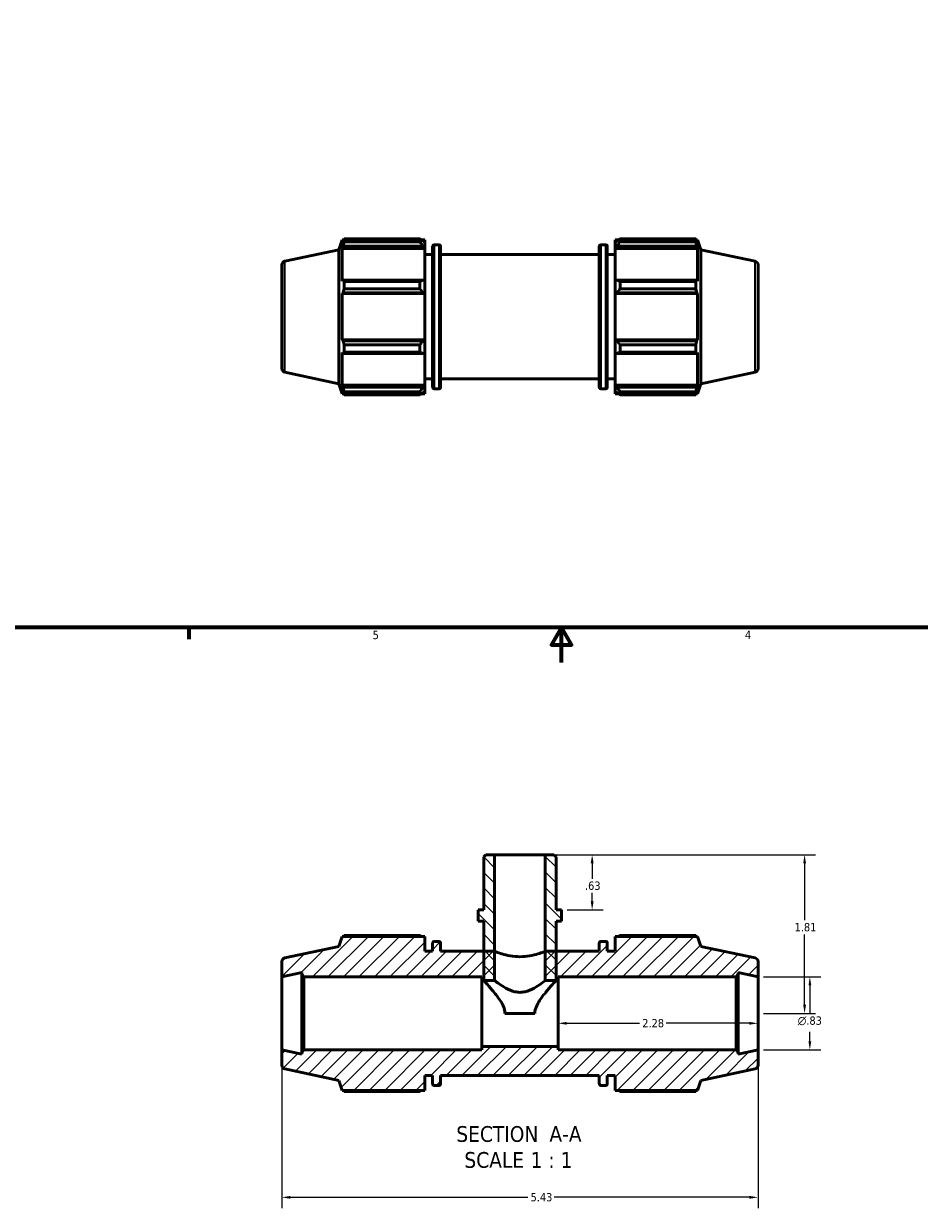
# Model space of a CAD drawing. Header units: inches. Extents: x 0.1 to 38.9, y -5.6 to 21.4.
# Tile 2 of 6: x 10.9 to 21.1, y -5.6 to 7.9. Entities that reach past the tile are written whole.
import ezdxf

# ---------------------------------------------------------------- set-up
doc = ezdxf.new("R2010")
doc.units = ezdxf.units.IN
doc.header["$MEASUREMENT"] = 0
for name, color, linetype, lineweight in [('Border (ANSI)', 7, 'Continuous', 70), ('Dimension (ANSI)', 7, 'Continuous', 25), ('Hatch (ANSI)', 7, 'Continuous', 18), ('Symbol (ANSI)', 7, 'Continuous', 25), ('Visible (ANSI)', 7, 'Continuous', 50), ('Visible Narrow (ANSI)', 7, 'Continuous', 35)]:
    doc.layers.add(name, color=color, linetype=linetype, lineweight=lineweight)
doc.styles.add('Label Text (ANSI)', font='tahoma.ttf')
doc.styles.add('Note Text (ANSI)', font='tahoma.ttf')
doc.dimstyles.new('Default (ANSI)', dxfattribs={"dimtxt": 0.094488, "dimasz": 0.098425, "dimexe": 0.125, "dimexo": 0.0625, "dimgap": 0.031496, "dimtad": 0, "dimtih": 1, "dimtoh": 1, "dimrnd": 1e-08, "dimzin": 4, "dimdsep": 46, "dimtxsty": 'Note Text (ANSI)', "dimcen": 0.09, "dimdle": 0.393701, "dimclrd": 256, "dimclre": 256, "dimclrt": 5, "dimadec": 0, "dimazin": 1, "dimtfac": 1, "dimtofl": 0, "dimtmove": 0, "dimatfit": 3, "dimfxl": 1, "dimtolj": 1, "dimtzin": 4, "dimlwd": -1, "dimlwe": -1, "dimarcsym": 0})

# ---------------------------------------------------------------- blocks, each defined once
blk = doc.blocks.new('Borders Default Border')
at = {"layer": 'Border (ANSI)'}
blk.add_line((12.75, 1), (12.75, 0.866), dxfattribs=at)
at = {"layer": 'Border (ANSI)', "flags": 128}
for points in [[(0.5, 1), (0.5, 21), (33.5, 21), (33.5, 1), (0.5, 1)], [(17, 0.6), (17, 1), (16.885, 0.8), (17.115, 0.8), (17, 1)]]:
    blk.add_lwpolyline(points, dxfattribs=at)
at = {"layer": 'Border (ANSI)', "color": 5, "true_color": 0x0000ff, "char_height": 0.0945, "attachment_point": 7, "style": 'Note Text (ANSI)'}
for s, insert in [('5', (14.847, 0.864)), ('4', (19.092, 0.866))]:
    blk.add_mtext(s, dxfattribs=dict(at, insert=insert))
blk = doc.blocks.new('*D7')
at = {"layer": 'Defpoints', "color": 0, "transparency": 16777216}
for p in [(13.812, -3.821), (19.242, -3.821), (19.242, -5.502)]:
    blk.add_point(p, dxfattribs=at)
at = {"layer": 'Dimension (ANSI)', "transparency": 16777216}
for p, q in [((13.812, -3.884), (13.812, -5.627)), ((19.242, -3.884), (19.242, -5.627)), ((13.91, -5.502), (16.617, -5.502)), ((19.143, -5.502), (16.917, -5.502))]:
    blk.add_line(p, q, dxfattribs=at)
for points in [[(13.91, -5.486), (13.91, -5.519), (13.812, -5.502)], [(19.143, -5.486), (19.143, -5.519), (19.242, -5.502)]]:
    blk.add_solid(points, dxfattribs=at)
at = {"layer": 'Dimension (ANSI)', "color": 5, "transparency": 16777216, "insert": (16.648, -5.453), "char_height": 0.0945, "attachment_point": 1, "style": 'Note Text (ANSI)'}
blk.add_mtext('\\A1;5.43', dxfattribs=at)
blk = doc.blocks.new('*D8')
at = {"layer": 'Defpoints', "color": 0, "transparency": 16777216}
for p in [(16.962, -3.404), (19.242, -3.404), (16.962, -3.517)]:
    blk.add_point(p, dxfattribs=at)
at = {"layer": 'Dimension (ANSI)', "transparency": 16777216}
for p, q in [((17.06, -3.517), (17.89, -3.517)), ((19.143, -3.517), (18.194, -3.517))]:
    blk.add_line(p, q, dxfattribs=at)
for points in [[(17.06, -3.501), (17.06, -3.533), (16.962, -3.517)], [(19.143, -3.501), (19.143, -3.533), (19.242, -3.517)]]:
    blk.add_solid(points, dxfattribs=at)
at = {"layer": 'Dimension (ANSI)', "color": 5, "transparency": 16777216, "insert": (17.922, -3.468), "char_height": 0.0945, "attachment_point": 1, "style": 'Note Text (ANSI)'}
blk.add_mtext('\\A1;2.28', dxfattribs=at)
blk = doc.blocks.new('*D9')
at = {"layer": 'Defpoints', "color": 0, "transparency": 16777216}
for p in [(16.816, -1.594), (17.001, -2.224), (17.35, -2.224)]:
    blk.add_point(p, dxfattribs=at)
at = {"layer": 'Dimension (ANSI)', "transparency": 16777216}
for p, q in [((16.878, -1.594), (17.475, -1.594)), ((17.35, -1.692), (17.35, -1.868)), ((17.35, -2.126), (17.35, -2.03)), ((17.064, -2.224), (17.475, -2.224))]:
    blk.add_line(p, q, dxfattribs=at)
for points in [[(17.334, -1.692), (17.367, -1.692), (17.35, -1.594)], [(17.334, -2.126), (17.367, -2.126), (17.35, -2.224)]]:
    blk.add_solid(points, dxfattribs=at)
at = {"layer": 'Dimension (ANSI)', "color": 5, "transparency": 16777216, "insert": (17.269, -1.9), "char_height": 0.0945, "attachment_point": 1, "style": 'Note Text (ANSI)'}
blk.add_mtext('\\A1;.63', dxfattribs=at)
blk = doc.blocks.new('*D10')
at = {"layer": 'Defpoints', "color": 0, "transparency": 16777216}
for p in [(19.242, -2.987), (19.242, -3.821), (19.833, -3.821)]:
    blk.add_point(p, dxfattribs=at)
at = {"layer": 'Dimension (ANSI)', "transparency": 16777216}
for p, q in [((19.304, -2.987), (19.958, -2.987)), ((19.833, -3.085), (19.833, -3.408)), ((19.833, -3.723), (19.833, -3.613)), ((19.304, -3.821), (19.958, -3.821))]:
    blk.add_line(p, q, dxfattribs=at)
for points in [[(19.817, -3.085), (19.849, -3.085), (19.833, -2.987)], [(19.817, -3.723), (19.849, -3.723), (19.833, -3.821)]]:
    blk.add_solid(points, dxfattribs=at)
at = {"layer": 'Dimension (ANSI)', "color": 5, "transparency": 16777216, "insert": (19.695, -3.439), "char_height": 0.09449, "attachment_point": 1, "style": 'Note Text (ANSI)'}
blk.add_mtext('\\A1;{\\fAIGDT|b0|i0;\\H0.0945;\\ln}\\fTahoma|b0|i0;\\H0.0945;.83', dxfattribs=at)
blk = doc.blocks.new('*D11')
at = {"layer": 'Defpoints', "color": 0, "transparency": 16777216}
for p in [(16.816, -1.594), (19.242, -3.404), (19.773, -3.404)]:
    blk.add_point(p, dxfattribs=at)
at = {"layer": 'Dimension (ANSI)', "transparency": 16777216}
for p, q in [((16.878, -1.594), (19.898, -1.594)), ((19.773, -1.692), (19.773, -2.341)), ((19.773, -3.306), (19.773, -2.503)), ((19.304, -3.404), (19.898, -3.404))]:
    blk.add_line(p, q, dxfattribs=at)
for points in [[(19.757, -1.692), (19.789, -1.692), (19.773, -1.594)], [(19.757, -3.306), (19.789, -3.306), (19.773, -3.404)]]:
    blk.add_solid(points, dxfattribs=at)
at = {"layer": 'Dimension (ANSI)', "color": 5, "transparency": 16777216, "insert": (19.659, -2.373), "char_height": 0.0945, "attachment_point": 1, "style": 'Note Text (ANSI)'}
blk.add_mtext('\\A1;1.81', dxfattribs=at)

msp = doc.modelspace()

# ---------------------------------------------------------------- hatches: boundary and pattern name
at = {"layer": 'Hatch (ANSI)'}
h = msp.add_hatch(dxfattribs=at)
h.set_pattern_fill('ANSI31', color=256, angle=90.0002, style=0)
h.paths.add_polyline_path([(16.939, -1.619), (16.915, -1.594), (16.816, -1.594), (16.816, -3.028), (16.939, -3.028), (16.939, -2.695), (16.939, -2.35), (17.001, -2.35), (17.001, -2.224), (16.939, -2.224)])
h.paths.add_polyline_path([(16.139, -1.594), (16.114, -1.619), (16.114, -2.224), (16.052, -2.224), (16.052, -2.35), (16.114, -2.35), (16.114, -2.695), (16.114, -3.028), (16.238, -3.028), (16.238, -1.594)])
h = msp.add_hatch(dxfattribs=at)
h.set_pattern_fill('ANSI31', color=256, style=0)
edge = h.paths.add_edge_path()
edge.add_ellipse((13.854, -2.812), major_axis=(-0.0408, -0.0087), ratio=1, start_angle=270, end_angle=348)
edge.add_line((13.812, -2.812), (13.812, -2.987))
edge.add_line((13.812, -2.987), (14.038, -2.939))
edge.add_line((14.038, -2.939), (14.038, -2.962))
edge.add_line((14.038, -2.962), (14.063, -2.987))
edge.add_line((14.063, -2.987), (16.092, -2.987))
edge.add_line((16.092, -2.987), (16.092, -3.028))
edge.add_line((16.092, -3.028), (16.238, -3.028))
edge.add_line((16.238, -3.028), (16.238, -2.695))
edge.add_line((16.238, -2.695), (16.114, -2.695))
edge.add_line((16.114, -2.695), (15.622, -2.695))
edge.add_line((15.622, -2.695), (15.622, -2.599))
edge.add_ellipse((15.605, -2.599), major_axis=(0, 0.0167), ratio=1, start_angle=270, end_angle=360)
edge.add_line((15.605, -2.582), (15.548, -2.582))
edge.add_ellipse((15.548, -2.599), major_axis=(-0.0167, 0), ratio=1, start_angle=270, end_angle=360)
edge.add_line((15.531, -2.599), (15.531, -2.695))
edge.add_line((15.531, -2.695), (15.441, -2.695))
edge.add_line((15.441, -2.695), (15.441, -2.525))
edge.add_line((15.441, -2.525), (14.501, -2.525))
edge.add_line((14.501, -2.525), (14.463, -2.639))
edge.add_line((14.463, -2.639), (13.845, -2.771))
edge = h.paths.add_edge_path()
edge.add_ellipse((19.2, -3.996), major_axis=(0.0408, 0.0087), ratio=1, start_angle=270, end_angle=348)
edge.add_line((19.242, -3.996), (19.242, -3.821))
edge.add_line((19.242, -3.821), (19.016, -3.869))
edge.add_line((19.016, -3.869), (19.016, -3.846))
edge.add_line((19.016, -3.846), (18.991, -3.821))
edge.add_line((18.991, -3.821), (16.962, -3.821))
edge.add_line((16.962, -3.821), (16.962, -3.78))
edge.add_line((16.962, -3.78), (16.092, -3.78))
edge.add_line((16.092, -3.78), (16.092, -3.821))
edge.add_line((16.092, -3.821), (14.063, -3.821))
edge.add_line((14.063, -3.821), (14.038, -3.846))
edge.add_line((14.038, -3.846), (14.038, -3.869))
edge.add_line((14.038, -3.869), (13.812, -3.821))
edge.add_line((13.812, -3.821), (13.812, -3.996))
edge.add_ellipse((13.854, -3.996), major_axis=(0, -0.0417), ratio=1, start_angle=270, end_angle=348)
edge.add_line((13.845, -4.037), (14.463, -4.168))
edge.add_line((14.463, -4.168), (14.501, -4.283))
edge.add_line((14.501, -4.283), (15.441, -4.283))
edge.add_line((15.441, -4.283), (15.441, -4.113))
edge.add_line((15.441, -4.113), (15.531, -4.113))
edge.add_line((15.531, -4.113), (15.531, -4.209))
edge.add_ellipse((15.548, -4.209), major_axis=(0, -0.0167), ratio=1, start_angle=270, end_angle=360)
edge.add_line((15.548, -4.226), (15.605, -4.226))
edge.add_ellipse((15.605, -4.209), major_axis=(0.0167, 0), ratio=1, start_angle=270, end_angle=360)
edge.add_line((15.622, -4.209), (15.622, -4.113))
edge.add_line((15.622, -4.113), (17.432, -4.113))
edge.add_line((17.432, -4.113), (17.432, -4.209))
edge.add_ellipse((17.449, -4.209), major_axis=(0, -0.0167), ratio=1, start_angle=270, end_angle=360)
edge.add_line((17.449, -4.226), (17.506, -4.226))
edge.add_ellipse((17.506, -4.209), major_axis=(0.0167, 0), ratio=1, start_angle=270, end_angle=360)
edge.add_line((17.522, -4.209), (17.522, -4.113))
edge.add_line((17.522, -4.113), (17.613, -4.113))
edge.add_line((17.613, -4.113), (17.613, -4.283))
edge.add_line((17.613, -4.283), (18.553, -4.283))
edge.add_line((18.553, -4.283), (18.59, -4.168))
edge.add_line((18.59, -4.168), (19.209, -4.037))
edge = h.paths.add_edge_path()
edge.add_ellipse((19.2, -2.812), major_axis=(0, 0.0417), ratio=1, start_angle=270, end_angle=348)
edge.add_line((19.209, -2.771), (18.59, -2.639))
edge.add_line((18.59, -2.639), (18.553, -2.525))
edge.add_line((18.553, -2.525), (17.613, -2.525))
edge.add_line((17.613, -2.525), (17.613, -2.695))
edge.add_line((17.613, -2.695), (17.522, -2.695))
edge.add_line((17.522, -2.695), (17.522, -2.599))
edge.add_ellipse((17.506, -2.599), major_axis=(0, 0.0167), ratio=1, start_angle=270, end_angle=360)
edge.add_line((17.506, -2.582), (17.449, -2.582))
edge.add_ellipse((17.449, -2.599), major_axis=(-0.0167, 0), ratio=1, start_angle=270, end_angle=360)
edge.add_line((17.432, -2.599), (17.432, -2.695))
edge.add_line((17.432, -2.695), (16.939, -2.695))
edge.add_line((16.939, -2.695), (16.816, -2.695))
edge.add_line((16.816, -2.695), (16.816, -3.028))
edge.add_line((16.816, -3.028), (16.962, -3.028))
edge.add_line((16.962, -3.028), (16.962, -2.987))
edge.add_line((16.962, -2.987), (18.991, -2.987))
edge.add_line((18.991, -2.987), (19.016, -2.962))
edge.add_line((19.016, -2.962), (19.016, -2.939))
edge.add_line((19.016, -2.939), (19.242, -2.987))
edge.add_line((19.242, -2.987), (19.242, -2.812))

# ---------------------------------------------------------------- linework, layer by layer
at = {"layer": 'Visible (ANSI)'}
for p, q in [((14.463, 5.308), (14.501, 5.422)), ((14.501, 5.422), (14.501, 5.381)), ((14.501, 5.422), (14.517, 5.422)), ((14.51, 5.408), (14.501, 5.381)), ((14.522, 5.398), (14.522, 5.432)), ((14.522, 5.432), (15.384, 5.432)), ((15.384, 5.398), (15.384, 5.432)), ((15.401, 5.422), (15.441, 5.422)), ((15.441, 5.39), (15.422, 5.408)), ((15.441, 5.39), (15.441, 5.422)), ((17.613, 5.422), (17.613, 5.39)), ((17.613, 5.422), (17.653, 5.422)), ((17.632, 5.408), (17.613, 5.39)), ((17.67, 5.432), (17.67, 5.398)), ((17.67, 5.432), (18.532, 5.432)), ((18.532, 5.398), (18.532, 5.432)), ((18.537, 5.422), (18.553, 5.422)), ((18.553, 5.381), (18.544, 5.408)), ((18.553, 5.381), (18.553, 5.422)), ((18.59, 5.308), (18.553, 5.422)), ((13.845, 5.176), (14.463, 5.308)), ((14.463, 3.779), (14.463, 5.308)), ((14.501, 5.323), (14.51, 5.348)), ((15.441, 5.323), (14.501, 5.323)), ((14.501, 5.323), (14.501, 4.949)), ((14.51, 5.348), (15.422, 5.348)), ((15.384, 5.398), (14.522, 5.398)), ((15.422, 5.348), (15.441, 5.331)), ((15.441, 5.39), (15.441, 5.331)), ((15.441, 5.331), (15.441, 5.323)), ((15.441, 4.953), (15.441, 5.323)), ((15.531, 3.738), (15.531, 5.349)), ((15.548, 5.365), (15.605, 5.365)), ((15.622, 5.349), (15.622, 3.738)), ((17.432, 3.738), (17.432, 5.349)), ((17.449, 5.365), (17.506, 5.365)), ((17.522, 5.349), (17.522, 3.738)), ((17.613, 5.331), (17.613, 5.39)), ((17.613, 5.331), (17.632, 5.348)), ((17.613, 5.323), (17.613, 5.331)), ((17.613, 5.323), (17.613, 4.953)), ((17.613, 5.323), (18.553, 5.323)), ((17.632, 5.348), (18.544, 5.348)), ((18.532, 5.398), (17.67, 5.398)), ((18.544, 5.348), (18.553, 5.323)), ((18.553, 4.949), (18.553, 5.323)), ((18.59, 3.779), (18.59, 5.308)), ((19.209, 5.176), (18.59, 5.308)), ((13.812, 5.135), (13.812, 3.951)), ((15.441, 5.252), (15.531, 5.252)), ((15.622, 5.252), (17.432, 5.252)), ((17.522, 5.252), (17.613, 5.252)), ((19.242, 5.135), (19.242, 3.951)), ((14.51, 4.962), (14.501, 4.949)), ((15.422, 4.962), (14.51, 4.962)), ((14.522, 4.863), (14.522, 4.946)), ((14.522, 4.946), (15.384, 4.946)), ((15.384, 4.863), (15.384, 4.946)), ((15.441, 4.953), (15.422, 4.962)), ((15.441, 4.953), (15.441, 4.81)), ((17.632, 4.962), (17.613, 4.953)), ((17.613, 4.81), (17.613, 4.953)), ((18.544, 4.962), (17.632, 4.962)), ((17.67, 4.946), (17.67, 4.863)), ((17.67, 4.946), (18.532, 4.946)), ((18.532, 4.863), (18.532, 4.946)), ((18.553, 4.949), (18.544, 4.962)), ((14.501, 4.808), (14.51, 4.816)), ((15.441, 4.808), (14.501, 4.808)), ((14.501, 4.808), (14.501, 4.279)), ((14.51, 4.816), (15.422, 4.816)), ((15.384, 4.863), (14.522, 4.863)), ((15.422, 4.816), (15.441, 4.81)), ((15.441, 4.81), (15.441, 4.808)), ((15.441, 4.279), (15.441, 4.808)), ((17.613, 4.81), (17.632, 4.816)), ((17.613, 4.808), (17.613, 4.81)), ((17.613, 4.808), (17.613, 4.279)), ((17.613, 4.808), (18.553, 4.808)), ((17.632, 4.816), (18.544, 4.816)), ((18.532, 4.863), (17.67, 4.863)), ((18.544, 4.816), (18.553, 4.808)), ((18.553, 4.279), (18.553, 4.808)), ((14.51, 4.27), (14.501, 4.279)), ((15.441, 4.279), (14.501, 4.279)), ((15.422, 4.27), (14.51, 4.27)), ((14.522, 4.141), (14.522, 4.223)), ((14.522, 4.223), (15.384, 4.223)), ((15.384, 4.141), (15.384, 4.223)), ((15.441, 4.276), (15.422, 4.27)), ((15.441, 4.279), (15.441, 4.276)), ((15.441, 4.276), (15.441, 4.133)), ((17.613, 4.276), (17.613, 4.279)), ((17.613, 4.279), (18.553, 4.279)), ((17.613, 4.133), (17.613, 4.276)), ((17.632, 4.27), (17.613, 4.276)), ((18.544, 4.27), (17.632, 4.27)), ((17.67, 4.223), (17.67, 4.141)), ((17.67, 4.223), (18.532, 4.223)), ((18.532, 4.141), (18.532, 4.223)), ((18.553, 4.279), (18.544, 4.27)), ((14.501, 4.137), (14.51, 4.124)), ((14.501, 4.137), (14.501, 3.764)), ((14.51, 4.124), (15.422, 4.124)), ((15.384, 4.141), (14.522, 4.141)), ((15.422, 4.124), (15.441, 4.133)), ((15.441, 3.764), (15.441, 4.133)), ((17.613, 4.133), (17.632, 4.124)), ((17.613, 4.133), (17.613, 3.764)), ((17.632, 4.124), (18.544, 4.124)), ((18.532, 4.141), (17.67, 4.141)), ((18.544, 4.124), (18.553, 4.137)), ((18.553, 3.764), (18.553, 4.137)), ((13.845, 3.91), (14.463, 3.779)), ((15.441, 3.834), (15.531, 3.834)), ((15.622, 3.834), (17.432, 3.834)), ((17.522, 3.834), (17.613, 3.834)), ((19.209, 3.91), (18.59, 3.779)), ((14.463, 3.779), (14.501, 3.664)), ((14.51, 3.739), (14.501, 3.764)), ((15.441, 3.764), (14.501, 3.764)), ((14.501, 3.705), (14.51, 3.678)), ((14.501, 3.705), (14.501, 3.664)), ((14.501, 3.664), (14.517, 3.664)), ((15.422, 3.739), (14.51, 3.739)), ((14.522, 3.654), (14.522, 3.688)), ((14.522, 3.688), (15.384, 3.688)), ((15.384, 3.654), (14.522, 3.654)), ((15.384, 3.654), (15.384, 3.688)), ((15.401, 3.664), (15.441, 3.664)), ((15.441, 3.755), (15.422, 3.739)), ((15.422, 3.678), (15.441, 3.696)), ((15.441, 3.764), (15.441, 3.755)), ((15.441, 3.755), (15.441, 3.696)), ((15.441, 3.664), (15.441, 3.696)), ((15.548, 3.721), (15.605, 3.721)), ((17.449, 3.721), (17.506, 3.721)), ((17.613, 3.755), (17.613, 3.764)), ((17.613, 3.764), (18.553, 3.764)), ((17.613, 3.696), (17.613, 3.755)), ((17.632, 3.739), (17.613, 3.755)), ((17.613, 3.696), (17.632, 3.678)), ((17.613, 3.696), (17.613, 3.664)), ((17.613, 3.664), (17.653, 3.664)), ((18.544, 3.739), (17.632, 3.739)), ((17.67, 3.688), (17.67, 3.654)), ((17.67, 3.688), (18.532, 3.688)), ((18.532, 3.654), (17.67, 3.654)), ((18.532, 3.654), (18.532, 3.688)), ((18.537, 3.664), (18.553, 3.664)), ((18.553, 3.764), (18.544, 3.739)), ((18.544, 3.678), (18.553, 3.705)), ((18.59, 3.779), (18.553, 3.664)), ((18.553, 3.664), (18.553, 3.705)), ((16.139, -1.594), (16.114, -1.619)), ((16.114, -1.619), (16.114, -2.224)), ((16.238, -1.594), (16.139, -1.594)), ((16.238, -3.028), (16.238, -1.594)), ((16.816, -1.594), (16.238, -1.594)), ((16.915, -1.594), (16.816, -1.594)), ((16.816, -1.594), (16.816, -3.028)), ((16.939, -1.619), (16.915, -1.594)), ((16.939, -2.224), (16.939, -1.619)), ((16.114, -2.224), (16.052, -2.224)), ((16.052, -2.224), (16.052, -2.35)), ((17.001, -2.224), (16.939, -2.224)), ((17.001, -2.35), (17.001, -2.224)), ((16.052, -2.35), (16.114, -2.35)), ((16.114, -2.35), (16.114, -3.028)), ((16.939, -3.028), (16.939, -2.35)), ((16.939, -2.35), (17.001, -2.35)), ((14.501, -2.525), (14.463, -2.639)), ((15.441, -2.525), (14.501, -2.525)), ((15.384, -2.515), (14.522, -2.515)), ((15.441, -2.695), (15.441, -2.525)), ((18.553, -2.525), (17.613, -2.525)), ((17.613, -2.525), (17.613, -2.695)), ((18.532, -2.515), (17.67, -2.515)), ((18.59, -2.639), (18.553, -2.525)), ((14.463, -2.639), (13.845, -2.771)), ((15.531, -2.695), (15.441, -2.695)), ((15.531, -2.599), (15.531, -2.695)), ((15.605, -2.582), (15.548, -2.582)), ((15.622, -2.695), (15.622, -2.599)), ((16.238, -2.695), (15.622, -2.695)), ((16.238, -3.028), (16.238, -2.695)), ((17.432, -2.695), (16.816, -2.695)), ((16.816, -2.695), (16.816, -3.028)), ((17.432, -2.599), (17.432, -2.695)), ((17.506, -2.582), (17.449, -2.582)), ((17.522, -2.695), (17.522, -2.599)), ((17.613, -2.695), (17.522, -2.695)), ((19.209, -2.771), (18.59, -2.639)), ((13.812, -2.812), (13.812, -2.987)), ((19.242, -2.987), (19.242, -2.812)), ((13.812, -2.987), (14.038, -2.939)), ((14.038, -2.939), (14.038, -2.962)), ((14.038, -2.962), (14.063, -2.987)), ((14.038, -2.962), (14.038, -3.846)), ((18.991, -2.987), (19.016, -2.962)), ((19.016, -2.962), (19.016, -2.939)), ((19.016, -2.939), (19.242, -2.987)), ((19.016, -3.846), (19.016, -2.962)), ((13.812, -3.821), (13.812, -2.987)), ((14.063, -2.987), (16.092, -2.987)), ((14.063, -3.821), (14.063, -2.987)), ((16.092, -2.987), (16.092, -3.028)), ((16.092, -3.028), (16.238, -3.028)), ((16.092, -3.78), (16.092, -3.028)), ((16.114, -3.028), (16.238, -3.028)), ((16.816, -3.028), (16.962, -3.028)), ((16.816, -3.028), (16.939, -3.028)), ((16.962, -3.028), (16.962, -2.987)), ((16.962, -2.987), (18.991, -2.987)), ((16.962, -3.78), (16.962, -3.028)), ((18.991, -2.987), (18.991, -3.821)), ((19.242, -3.821), (19.242, -2.987)), ((16.697, -3.404), (16.356, -3.404)), ((16.962, -3.78), (16.092, -3.78)), ((16.092, -3.78), (16.092, -3.821)), ((16.962, -3.821), (16.962, -3.78)), ((14.038, -3.869), (13.812, -3.821)), ((13.812, -3.821), (13.812, -3.996)), ((14.063, -3.821), (14.038, -3.846)), ((14.038, -3.846), (14.038, -3.869)), ((16.092, -3.821), (14.063, -3.821)), ((18.991, -3.821), (16.962, -3.821)), ((19.016, -3.846), (18.991, -3.821)), ((19.242, -3.821), (19.016, -3.869)), ((19.016, -3.869), (19.016, -3.846)), ((19.242, -3.996), (19.242, -3.821)), ((13.845, -4.037), (14.463, -4.168)), ((18.59, -4.168), (19.209, -4.037)), ((14.463, -4.168), (14.501, -4.283)), ((15.441, -4.283), (15.441, -4.113)), ((15.441, -4.113), (15.531, -4.113)), ((15.531, -4.113), (15.531, -4.209)), ((15.622, -4.209), (15.622, -4.113)), ((15.622, -4.113), (17.432, -4.113)), ((17.432, -4.113), (17.432, -4.209)), ((17.522, -4.209), (17.522, -4.113)), ((17.522, -4.113), (17.613, -4.113)), ((17.613, -4.113), (17.613, -4.283)), ((18.553, -4.283), (18.59, -4.168)), ((14.501, -4.283), (15.441, -4.283)), ((14.522, -4.293), (15.384, -4.293)), ((15.548, -4.226), (15.605, -4.226)), ((17.449, -4.226), (17.506, -4.226)), ((17.613, -4.283), (18.553, -4.283)), ((17.67, -4.293), (18.532, -4.293))]:
    msp.add_line(p, q, dxfattribs=at)
for centre, radius, start, end in [((15.548, 5.349), 0.0167, 90, 180), ((15.605, 5.349), 0.0167, 0, 90), ((17.449, 5.349), 0.0167, 90, 180), ((17.506, 5.349), 0.0167, 0, 90), ((13.854, 5.135), 0.0417, 102, 180), ((19.2, 5.135), 0.0417, 0, 78), ((13.854, 3.951), 0.0417, 180, 258), ((19.2, 3.951), 0.0417, 282, 0), ((15.548, 3.738), 0.0167, 180, 270), ((15.605, 3.738), 0.0167, 270, 0), ((17.449, 3.738), 0.0167, 180, 270), ((17.506, 3.738), 0.0167, 270, 0), ((15.548, -2.599), 0.0167, 90, 180), ((15.605, -2.599), 0.0167, 0, 90), ((17.449, -2.599), 0.0167, 90, 180), ((17.506, -2.599), 0.0167, 0, 90), ((13.854, -2.812), 0.0417, 102, 180), ((19.2, -2.812), 0.0417, 0, 78), ((13.854, -3.996), 0.0417, 180, 258), ((19.2, -3.996), 0.0417, 282, 0), ((15.548, -4.209), 0.0167, 180, 270), ((15.605, -4.209), 0.0167, 270, 0), ((17.449, -4.209), 0.0167, 180, 270), ((17.506, -4.209), 0.0167, 270, 0)]:
    msp.add_arc(centre, radius, start, end, dxfattribs=at)
for points, weights in [([(14.51, 5.408), (14.516, 5.42), (14.522, 5.432)], [1.00394456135, 1.0023795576, 1]), ([(15.422, 5.408), (15.404, 5.42), (15.384, 5.432)], [1.00620572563, 1.01187471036, 1.01674496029]), ([(17.67, 5.432), (17.65, 5.42), (17.632, 5.408)], [1.01674496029, 1.01187471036, 1.00620572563]), ([(18.532, 5.432), (18.538, 5.42), (18.544, 5.408)], [1, 1.0023795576, 1.00394456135]), ([(14.522, 5.398), (14.516, 5.373), (14.51, 5.348)], [1, 1.0023795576, 1.00394456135]), ([(15.384, 5.398), (15.404, 5.373), (15.422, 5.348)], [1.01674496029, 1.01187471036, 1.00620572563]), ([(17.632, 5.348), (17.65, 5.373), (17.67, 5.398)], [1.00620572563, 1.01187471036, 1.01674496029]), ([(18.544, 5.348), (18.538, 5.373), (18.532, 5.398)], [1.00394456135, 1.0023795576, 1]), ([(14.51, 4.962), (14.516, 4.954), (14.522, 4.946)], [1.00394456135, 1.0023795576, 1]), ([(15.422, 4.962), (15.404, 4.954), (15.384, 4.946)], [1.00620572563, 1.01187471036, 1.01674496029]), ([(17.67, 4.946), (17.65, 4.954), (17.632, 4.962)], [1.01674496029, 1.01187471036, 1.00620572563]), ([(18.532, 4.946), (18.538, 4.954), (18.544, 4.962)], [1, 1.0023795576, 1.00394456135]), ([(14.522, 4.863), (14.516, 4.839), (14.51, 4.816)], [1, 1.0023795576, 1.00394456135]), ([(15.384, 4.863), (15.404, 4.839), (15.422, 4.816)], [1.01674496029, 1.01187471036, 1.00620572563]), ([(17.632, 4.816), (17.65, 4.839), (17.67, 4.863)], [1.00620572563, 1.01187471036, 1.01674496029]), ([(18.544, 4.816), (18.538, 4.839), (18.532, 4.863)], [1.00394456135, 1.0023795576, 1]), ([(14.51, 4.27), (14.516, 4.247), (14.522, 4.223)], [1.00394456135, 1.0023795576, 1]), ([(15.422, 4.27), (15.404, 4.247), (15.384, 4.223)], [1.00620572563, 1.01187471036, 1.01674496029]), ([(17.67, 4.223), (17.65, 4.247), (17.632, 4.27)], [1.01674496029, 1.01187471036, 1.00620572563]), ([(18.532, 4.223), (18.538, 4.247), (18.544, 4.27)], [1, 1.0023795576, 1.00394456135]), ([(14.522, 4.141), (14.516, 4.132), (14.51, 4.124)], [1, 1.0023795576, 1.00394456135]), ([(15.384, 4.141), (15.404, 4.132), (15.422, 4.124)], [1.01674496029, 1.01187471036, 1.00620572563]), ([(17.632, 4.124), (17.65, 4.132), (17.67, 4.141)], [1.00620572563, 1.01187471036, 1.01674496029]), ([(18.544, 4.124), (18.538, 4.132), (18.532, 4.141)], [1.00394456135, 1.0023795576, 1]), ([(14.51, 3.739), (14.516, 3.714), (14.522, 3.688)], [1.00394456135, 1.0023795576, 1]), ([(14.522, 3.654), (14.516, 3.666), (14.51, 3.678)], [1, 1.0023795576, 1.00394456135]), ([(15.422, 3.739), (15.404, 3.714), (15.384, 3.688)], [1.00620572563, 1.01187471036, 1.01674496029]), ([(15.384, 3.654), (15.404, 3.666), (15.422, 3.678)], [1.01674496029, 1.01187471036, 1.00620572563]), ([(17.67, 3.688), (17.65, 3.714), (17.632, 3.739)], [1.01674496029, 1.01187471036, 1.00620572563]), ([(17.632, 3.678), (17.65, 3.666), (17.67, 3.654)], [1.00620572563, 1.01187471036, 1.01674496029]), ([(18.532, 3.688), (18.538, 3.714), (18.544, 3.739)], [1, 1.0023795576, 1.00394456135]), ([(18.544, 3.678), (18.538, 3.666), (18.532, 3.654)], [1.00394456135, 1.0023795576, 1]), ([(14.522, -2.515), (14.519, -2.52), (14.517, -2.525)], [1, 1.00101234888, 1.00187726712]), ([(15.384, -2.515), (15.393, -2.52), (15.401, -2.525)], [1.01674496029, 1.01466443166, 1.01243813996]), ([(17.653, -2.525), (17.661, -2.52), (17.67, -2.515)], [1.01243813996, 1.01466443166, 1.01674496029]), ([(18.537, -2.525), (18.534, -2.52), (18.532, -2.515)], [1.00187726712, 1.00101234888, 1]), ([(14.517, -4.283), (14.519, -4.288), (14.522, -4.293)], [1.00187726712, 1.00101234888, 1]), ([(15.401, -4.283), (15.393, -4.288), (15.384, -4.293)], [1.01243813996, 1.01466443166, 1.01674496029]), ([(17.67, -4.293), (17.661, -4.288), (17.653, -4.283)], [1.01674496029, 1.01466443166, 1.01243813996]), ([(18.532, -4.293), (18.534, -4.288), (18.537, -4.283)], [1, 1.00101234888, 1.00187726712])]:
    msp.add_rational_spline(points, weights, degree=2, dxfattribs=at)
for points, knots in [([(16.238, -2.695), (16.238, -2.695), (16.246, -2.698), (16.275, -2.71), (16.297, -2.718), (16.348, -2.733), (16.38, -2.741), (16.451, -2.753), (16.49, -2.757), (16.527, -2.757)], [3.358111, 3.358111, 3.358111, 3.358111, 3.6378, 3.6378, 3.917489, 3.917489, 4.197485, 4.197485, 4.477481, 4.477481, 4.477481, 4.477481]), ([(16.527, -2.757), (16.564, -2.757), (16.602, -2.753), (16.673, -2.741), (16.706, -2.733), (16.756, -2.718), (16.779, -2.71), (16.808, -2.698), (16.816, -2.695), (16.816, -2.695)], [0, 0, 0, 0, 0.279996, 0.279996, 0.559992, 0.559992, 0.839681, 0.839681, 1.11937, 1.11937, 1.11937, 1.11937]), ([(16.356, -3.404), (16.356, -3.376), (16.35, -3.351), (16.33, -3.302), (16.316, -3.279), (16.273, -3.213), (16.239, -3.172), (16.185, -3.108), (16.16, -3.079), (16.133, -3.049), (16.126, -3.041), (16.117, -3.031), (16.114, -3.028), (16.114, -3.028)], [0, 0, 0, 0, 0.210073, 0.210073, 0.420147, 0.420147, 0.840293, 0.840293, 1.227056, 1.227056, 1.420438, 1.420438, 1.61382, 1.61382, 1.61382, 1.61382]), ([(16.527, -3.164), (16.507, -3.164), (16.488, -3.161), (16.45, -3.152), (16.432, -3.146), (16.379, -3.124), (16.348, -3.105), (16.298, -3.073), (16.276, -3.057), (16.246, -3.035), (16.238, -3.028), (16.238, -3.028)], [0, 0, 0, 0, 0.148651, 0.148651, 0.297303, 0.297303, 0.594605, 0.594605, 0.884671, 0.884671, 1.174736, 1.174736, 1.174736, 1.174736]), ([(16.238, -3.028), (16.238, -3.028), (16.246, -3.035), (16.276, -3.057), (16.298, -3.073), (16.348, -3.105), (16.379, -3.124), (16.432, -3.146), (16.45, -3.152), (16.488, -3.161), (16.507, -3.164), (16.546, -3.164), (16.566, -3.161), (16.604, -3.152), (16.622, -3.146), (16.675, -3.124), (16.706, -3.105), (16.756, -3.073), (16.778, -3.057), (16.808, -3.035), (16.816, -3.028), (16.816, -3.028)], [1.174736, 1.174736, 1.174736, 1.174736, 1.464802, 1.464802, 1.754867, 1.754867, 2.05217, 2.05217, 2.200821, 2.200821, 2.349473, 2.349473, 2.498124, 2.498124, 2.646775, 2.646775, 2.944078, 2.944078, 3.234144, 3.234144, 3.524209, 3.524209, 3.524209, 3.524209]), ([(16.816, -3.028), (16.816, -3.028), (16.808, -3.035), (16.778, -3.057), (16.756, -3.073), (16.706, -3.105), (16.675, -3.124), (16.622, -3.146), (16.604, -3.152), (16.566, -3.161), (16.546, -3.164), (16.527, -3.164)], [3.524209, 3.524209, 3.524209, 3.524209, 3.814275, 3.814275, 4.10434, 4.10434, 4.401643, 4.401643, 4.550294, 4.550294, 4.698946, 4.698946, 4.698946, 4.698946]), ([(16.939, -3.028), (16.939, -3.028), (16.937, -3.031), (16.928, -3.041), (16.92, -3.049), (16.894, -3.079), (16.868, -3.108), (16.814, -3.172), (16.781, -3.213), (16.737, -3.279), (16.724, -3.302), (16.704, -3.351), (16.697, -3.376), (16.697, -3.404)], [-1.61382, -1.61382, -1.61382, -1.61382, -1.420438, -1.420438, -1.227056, -1.227056, -0.840293, -0.840293, -0.420147, -0.420147, -0.210073, -0.210073, 0, 0, 0, 0])]:
    msp.add_open_spline(points, degree=3, knots=knots, dxfattribs=at)
at = {"layer": 'Visible Narrow (ANSI)'}
for p, q in [((15.548, 5.355), (15.548, 3.731)), ((15.605, 3.731), (15.605, 5.355)), ((17.449, 5.355), (17.449, 3.731)), ((17.506, 3.731), (17.506, 5.355)), ((13.845, 3.918), (13.845, 5.168)), ((19.209, 3.918), (19.209, 5.168))]:
    msp.add_line(p, q, dxfattribs=at)

# ---------------------------------------------------------------- block references
msp.add_blockref('Borders Default Border', (0, 0))

# ---------------------------------------------------------------- texts
at = {"layer": 'Symbol (ANSI)', "char_height": 0.18, "attachment_point": 7, "style": 'Label Text (ANSI)'}
for s, insert in [('SECTION', (15.801, -4.873)), (' A-A', (16.795, -4.869)), ('SCALE', (15.893, -5.169)), (' 1 : 1', (16.581, -5.166))]:
    msp.add_mtext(s, dxfattribs=dict(at, insert=insert))

# ---------------------------------------------------------------- dimensions: what is measured, and where the dimension line sits
at = {"layer": 'Dimension (ANSI)'}
for base, p1, p2, angle, override, picture, middle in [((17.35, -2.224), (16.816, -1.594), (17.001, -2.224), 90, {"dimgap": 0.031496, "dimdec": 2, "dimtol": 0, "dimlim": 0, "dimtp": 0, "dimtm": 0, "dimtdec": 2, "dimatfit": 1}, '*D9', (17.35, -1.949)), ((19.773, -3.404), (16.816, -1.594), (19.242, -3.404), 90, {"dimgap": 0.031496, "dimdec": 2, "dimtol": 0, "dimlim": 0, "dimtp": 0, "dimtm": 0, "dimtdec": 2, "dimatfit": 1}, '*D11', (19.773, -2.422)), ((16.962, -3.517), (19.242, -3.404), (16.962, -3.404), 180, {"dimgap": 0.031496, "dimtih": 0, "dimtoh": 0, "dimdec": 2, "dimse1": 1, "dimse2": 1, "dimtol": 0, "dimlim": 0, "dimtp": 0, "dimtm": 0, "dimtdec": 2, "dimatfit": 1}, '*D8', (18.042, -3.517)), ((19.242, -5.502), (13.812, -3.821), (19.242, -3.821), 180, {"dimgap": 0.031496, "dimtih": 0, "dimtoh": 0, "dimdec": 2, "dimtol": 0, "dimlim": 0, "dimtp": 0, "dimtm": 0, "dimtdec": 2, "dimatfit": 1}, '*D7', (16.767, -5.502))]:
    dim = msp.add_linear_dim(base=base, p1=p1, p2=p2, angle=angle, dimstyle='Default (ANSI)', override=override, dxfattribs=at)
    dim.commit()
    dim.dimension.update_dxf_attribs({"geometry": picture, "text_midpoint": middle, "dimtype": 160})
dim = msp.add_linear_dim(base=(19.833, -3.821), p1=(19.242, -2.987), p2=(19.242, -3.821), angle=90, text='{\\fAIGDT|b0|i0;\\H0.0945;\\ln}\\fTahoma|b0|i0;\\H0.0945;<>', dimstyle='Default (ANSI)', override={"dimgap": 0.031496, "dimdec": 2, "dimtol": 0, "dimlim": 0, "dimtp": 0, "dimtm": 0, "dimtdec": 2, "dimatfit": 1}, dxfattribs=at)
dim.commit()
dim.dimension.update_dxf_attribs({"geometry": '*D10', "text_midpoint": (19.833, -3.51), "dimtype": 160})

doc.saveas('drawing.dxf')
